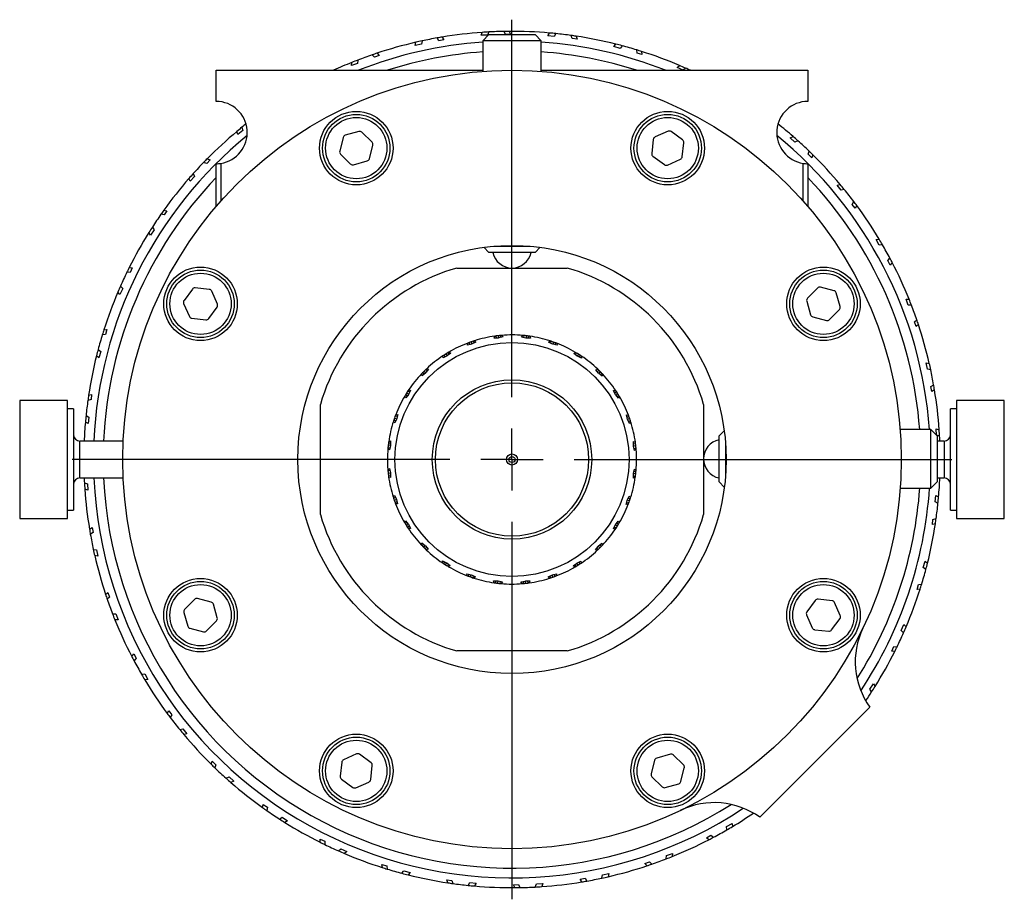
# Model space of a CAD drawing. Header units: inches. Extents: x 0.9 to 19.7, y 1.7 to 15.6.
# Tile 4 of 11: x 9.5 to 12.7, y 1.7 to 4.5. Entities that reach past the tile are written whole.
import ezdxf

# ---------------------------------------------------------------- set-up
doc = ezdxf.new("R2010")
doc.units = ezdxf.units.IN
doc.header["$MEASUREMENT"] = 0
doc.layers.add('SLD-0', color=7, linetype='Continuous')

# ---------------------------------------------------------------- blocks, each defined once
blk = doc.blocks.new('SW_CENTERMARKSYMBOL_3')
at = {"layer": 'SLD-0', "color": 0}
for p, q in [((0, 0.2), (0, 1.4125)), ((0, 0), (0, 0.1)), ((-0.2, 0), (-1.4125, 0)), ((0, 0), (-0.1, 0)), ((0, 0), (0, -0.1)), ((0, 0), (0.1, 0)), ((0.2, 0), (1.4125, 0)), ((0, -0.2), (0, -1.4125))]:
    blk.add_line(p, q, dxfattribs=at)

msp = doc.modelspace()

# ---------------------------------------------------------------- linework, layer by layer
at = {"color": 7, "linetype": 'Continuous', "lineweight": 25}
for p, q in [((10.866, 4.4259), (10.8602, 4.4347)), ((10.882, 4.429), (10.866, 4.4259)), ((10.8764, 4.4374), (10.882, 4.429)), ((11.0016, 4.4431), (11.0051, 4.4525)), ((11.0221, 4.4438), (11.0016, 4.4431)), ((11.0264, 4.4458), (11.0064, 4.4258)), ((11.0258, 4.4538), (11.0221, 4.4438)), ((11.0264, 4.4458), (11.167, 4.4458)), ((11.0793, 4.446), (11.075, 4.4556)), ((11.0956, 4.4466), (11.0793, 4.446)), ((11.0914, 4.4558), (11.0956, 4.4466)), ((11.167, 4.4458), (11.1744, 4.4458)), ((11.1944, 4.4258), (11.1744, 4.4458)), ((11.2159, 4.4418), (11.2208, 4.4505)), ((11.2363, 4.4393), (11.2159, 4.4418)), ((11.2415, 4.4486), (11.2363, 4.4393)), ((11.2931, 4.4325), (11.2903, 4.4426)), ((11.3093, 4.4305), (11.2931, 4.4325)), ((11.3066, 4.4403), (11.3093, 4.4305)), ((10.7897, 4.4108), (10.7917, 4.4207)), ((10.8099, 4.4148), (10.7897, 4.4108)), ((10.8119, 4.4252), (10.8099, 4.4148)), ((11.0064, 4.4258), (11.0064, 4.3273)), ((11.1849, 4.4258), (11.0064, 4.4258)), ((11.1944, 4.4258), (11.1849, 4.4258)), ((11.1944, 4.3273), (11.1944, 4.4258)), ((11.4274, 4.4069), (11.4336, 4.4148)), ((11.4472, 4.4013), (11.4274, 4.4069)), ((11.4537, 4.4096), (11.4472, 4.4013)), ((11.5022, 4.3857), (11.501, 4.3962)), ((10.6052, 4.3635), (10.6048, 4.3529)), ((10.6585, 4.3726), (10.6514, 4.3804)), ((10.6738, 4.3782), (10.6585, 4.3726)), ((10.667, 4.3857), (10.6738, 4.3782)), ((11.5178, 4.3812), (11.5022, 4.3857)), ((11.5167, 4.3913), (11.5178, 4.3812)), ((10.5855, 4.3459), (10.5858, 4.3559)), ((10.6048, 4.3529), (10.5855, 4.3459)), ((11.6308, 4.3394), (11.6382, 4.3463)), ((11.6495, 4.3308), (11.6308, 4.3394)), ((11.6573, 4.338), (11.6495, 4.3308)), ((10.1504, 4.2308), (10.1504, 4.3308)), ((10.1504, 4.3308), (11.0064, 4.3308)), ((11.1944, 4.3308), (12.0504, 4.3308)), ((12.0504, 4.3308), (12.0504, 4.2308)), ((10.233, 4.1477), (10.2359, 4.1375)), ((10.2198, 4.1248), (10.217, 4.1345)), ((10.2359, 4.1375), (10.2198, 4.1248)), ((10.5583, 4.1149), (10.5471, 4.0709)), ((10.6089, 4.1344), (10.5651, 4.122)), ((10.651, 4.1002), (10.6184, 4.1319)), ((11.6013, 4.135), (11.5597, 4.1166)), ((11.6478, 4.1071), (11.6111, 4.134)), ((11.9938, 4.1139), (12.0029, 4.1182)), ((12.0089, 4.1), (11.9938, 4.1139)), ((10.6425, 4.0467), (10.6537, 4.0908)), ((11.5539, 4.1087), (11.549, 4.0635)), ((11.6469, 4.0529), (11.6518, 4.0981)), ((12.0185, 4.1044), (12.0089, 4.1)), ((10.1218, 4.0467), (10.1312, 4.0431)), ((10.5498, 4.0614), (10.5824, 4.0297)), ((11.553, 4.0545), (11.5897, 4.0277)), ((12.0508, 4.061), (12.0545, 4.0709)), ((12.0627, 4.05), (12.0508, 4.061)), ((12.0663, 4.0594), (12.0627, 4.05)), ((10.1202, 4.0312), (10.1103, 4.0349)), ((10.1312, 4.0431), (10.1202, 4.0312)), ((10.1504, 3.8932), (10.1504, 4.0308)), ((10.1654, 4.0319), (10.1654, 3.9104)), ((10.5919, 4.0273), (10.6357, 4.0396)), ((11.5995, 4.0266), (11.6411, 4.045)), ((12.0354, 3.9104), (12.0354, 4.0319)), ((12.0504, 4.0308), (12.0504, 3.8932)), ((10.0673, 3.9742), (10.0631, 3.9833)), ((10.0813, 3.9893), (10.0673, 3.9742)), ((10.0768, 3.9989), (10.0813, 3.9893)), ((12.1444, 3.9615), (12.1541, 3.9642)), ((12.1571, 3.9453), (12.1444, 3.9615)), ((12.1673, 3.9482), (12.1571, 3.9453)), ((12.1925, 3.9003), (12.1977, 3.9095)), ((12.2025, 3.8875), (12.1925, 3.9003)), ((12.2075, 3.8963), (12.2025, 3.8875)), ((9.9836, 3.8662), (9.9732, 3.8683)), ((9.9827, 3.8817), (9.9926, 3.8797)), ((9.9926, 3.8797), (9.9836, 3.8662)), ((9.9458, 3.8275), (9.9517, 3.8187)), ((9.9402, 3.8016), (9.9346, 3.8099)), ((9.9517, 3.8187), (9.9402, 3.8016)), ((11.0099, 3.7623), (11.0264, 3.7458)), ((11.0418, 3.7658), (11.159, 3.7658)), ((11.1744, 3.7458), (11.1909, 3.7623)), ((12.2693, 3.7873), (12.2793, 3.7885)), ((12.2793, 3.7693), (12.2693, 3.7873)), ((12.2899, 3.7706), (12.2793, 3.7693)), ((11.1744, 3.7458), (11.0264, 3.7458)), ((12.3072, 3.7194), (12.3138, 3.7276)), ((12.3151, 3.7052), (12.3072, 3.7194)), ((12.3214, 3.7131), (12.3151, 3.7052)), ((9.8745, 3.6818), (9.8639, 3.6823)), ((9.8712, 3.697), (9.8813, 3.6965)), ((9.8813, 3.6965), (9.8745, 3.6818)), ((10.9233, 3.6958), (11.2775, 3.6958)), ((9.8432, 3.6377), (9.8504, 3.6299)), ((9.8418, 3.6112), (9.8349, 3.6186)), ((9.8504, 3.6299), (9.8418, 3.6112)), ((10.0741, 3.6282), (10.0473, 3.5915)), ((10.1283, 3.6273), (10.0831, 3.6322)), ((10.1546, 3.5799), (10.1362, 3.6215)), ((12.081, 3.6314), (12.0493, 3.5988)), ((12.1345, 3.6229), (12.0905, 3.6341)), ((12.154, 3.5723), (12.1416, 3.6161)), ((10.0462, 3.5817), (10.0646, 3.5401)), ((12.0469, 3.5893), (12.0592, 3.5455)), ((12.3655, 3.5957), (12.3755, 3.5954)), ((12.3725, 3.5764), (12.3655, 3.5957)), ((12.3831, 3.576), (12.3725, 3.5764)), ((10.1267, 3.5334), (10.1536, 3.5701)), ((12.1198, 3.5302), (12.1515, 3.5628)), ((10.0725, 3.5343), (10.1177, 3.5294)), ((12.0663, 3.5387), (12.1104, 3.5275)), ((12.3922, 3.5227), (12.4, 3.5298)), ((12.3978, 3.5075), (12.3922, 3.5227)), ((12.4053, 3.5143), (12.3978, 3.5075)), ((9.7955, 3.4826), (9.7851, 3.4814)), ((9.79, 3.4971), (9.8, 3.4983)), ((9.8, 3.4983), (9.7955, 3.4826)), ((11.0503, 3.4708), (11.0495, 3.4776)), ((11.0566, 3.4784), (11.0575, 3.471)), ((11.065, 3.4728), (11.0643, 3.4792)), ((11.0681, 3.4795), (11.0716, 3.4743)), ((11.131, 3.4739), (11.1347, 3.4793)), ((11.1383, 3.4722), (11.1391, 3.4789)), ((11.1462, 3.4782), (11.1454, 3.4708)), ((10.9575, 3.4482), (10.9584, 3.4548)), ((10.9717, 3.4515), (10.9575, 3.4482)), ((10.9647, 3.4499), (10.9625, 3.4563)), ((10.9692, 3.4587), (10.9717, 3.4517)), ((10.9719, 3.4529), (10.9717, 3.4515)), ((10.9727, 3.4522), (10.9719, 3.4529)), ((10.9848, 3.458), (10.9727, 3.4522)), ((10.9787, 3.4551), (10.9766, 3.4612)), ((10.9802, 3.4623), (10.9848, 3.458)), ((11.0428, 3.4708), (11.0452, 3.477)), ((11.0574, 3.4708), (11.0428, 3.4708)), ((11.0579, 3.4721), (11.0574, 3.4708)), ((11.0585, 3.4713), (11.0579, 3.4721)), ((11.0716, 3.4743), (11.0585, 3.4713)), ((11.1452, 3.4706), (11.131, 3.4739)), ((11.146, 3.4718), (11.1452, 3.4706)), ((11.1464, 3.4708), (11.146, 3.4718)), ((11.1599, 3.4708), (11.1464, 3.4708)), ((11.1531, 3.4708), (11.1539, 3.4772)), ((11.1576, 3.4767), (11.1599, 3.4708)), ((11.2177, 3.4572), (11.2225, 3.4617)), ((11.2309, 3.4509), (11.2177, 3.4572)), ((11.2245, 3.4539), (11.2267, 3.4604)), ((11.2319, 3.4518), (11.2309, 3.4509)), ((11.2335, 3.458), (11.231, 3.451)), ((11.2321, 3.4508), (11.2319, 3.4518)), ((11.2452, 3.4478), (11.2321, 3.4508)), ((11.2386, 3.4493), (11.2407, 3.4554)), ((11.2443, 3.454), (11.2452, 3.4478)), ((9.7716, 3.4341), (9.7799, 3.4276)), ((9.7799, 3.4276), (9.7743, 3.4078)), ((10.886, 3.4104), (10.8824, 3.4162)), ((10.8885, 3.42), (10.8924, 3.4138)), ((10.8923, 3.4149), (10.8924, 3.4135)), ((10.8932, 3.4144), (10.8923, 3.4149)), ((10.9038, 3.4228), (10.8932, 3.4144)), ((10.8985, 3.4186), (10.895, 3.4241)), ((10.8983, 3.426), (10.9038, 3.4228)), ((11.2985, 3.4216), (11.3042, 3.425)), ((11.3099, 3.4126), (11.2985, 3.4216)), ((11.3044, 3.417), (11.308, 3.4227)), ((11.3141, 3.419), (11.3101, 3.4127)), ((11.3171, 3.4093), (11.3206, 3.4148)), ((9.7743, 3.4078), (9.7664, 3.414)), ((10.8793, 3.4072), (10.8788, 3.4138)), ((10.8924, 3.4135), (10.8793, 3.4072)), ((11.3112, 3.4133), (11.3099, 3.4126)), ((11.3111, 3.4122), (11.3112, 3.4133)), ((11.3232, 3.4064), (11.3111, 3.4122)), ((11.3237, 3.4127), (11.3232, 3.4064)), ((12.4304, 3.3915), (12.4403, 3.3896)), ((12.4344, 3.3713), (12.4304, 3.3915)), ((10.8122, 3.3498), (10.8102, 3.3561)), ((10.8236, 3.3589), (10.8122, 3.3498)), ((10.8181, 3.3545), (10.8132, 3.3593)), ((10.8183, 3.3644), (10.8235, 3.3591)), ((10.8232, 3.3603), (10.8236, 3.3589)), ((10.8242, 3.3599), (10.8232, 3.3603)), ((10.8284, 3.3652), (10.8238, 3.3698)), ((10.8326, 3.3705), (10.8242, 3.3599)), ((10.8266, 3.3724), (10.8326, 3.3705)), ((11.3694, 3.369), (11.3757, 3.371)), ((11.3785, 3.3576), (11.3694, 3.369)), ((11.3741, 3.3632), (11.3789, 3.368)), ((11.3799, 3.358), (11.3785, 3.3576)), ((11.384, 3.3629), (11.3787, 3.3577)), ((11.3795, 3.357), (11.3799, 3.358)), ((11.3901, 3.3486), (11.3795, 3.357)), ((11.3848, 3.3529), (11.3894, 3.3574)), ((11.392, 3.3547), (11.3901, 3.3486)), ((12.4448, 3.3693), (12.4344, 3.3713)), ((12.4455, 3.3152), (12.4543, 3.321)), ((9.741, 3.287), (9.7507, 3.2897)), ((9.7507, 3.2897), (9.7488, 3.2735)), ((10.7642, 3.2848), (10.7585, 3.2884)), ((10.7687, 3.2903), (10.7596, 3.2789)), ((10.7623, 3.2945), (10.7685, 3.2905)), ((10.7719, 3.2975), (10.7664, 3.301)), ((10.768, 3.2916), (10.7687, 3.2903)), ((10.769, 3.2915), (10.768, 3.2916)), ((10.7686, 3.3041), (10.7748, 3.3036)), ((10.7748, 3.3036), (10.769, 3.2915)), ((11.4268, 3.3019), (11.4334, 3.3025)), ((11.4331, 3.2888), (11.4268, 3.3019)), ((11.43, 3.2952), (11.4358, 3.2988)), ((11.4345, 3.2889), (11.4331, 3.2888)), ((11.4396, 3.2928), (11.4334, 3.2888)), ((11.434, 3.288), (11.4345, 3.2889)), ((11.4424, 3.2775), (11.434, 3.288)), ((12.4486, 3.2993), (12.4455, 3.3152)), ((12.457, 3.3048), (12.4486, 3.2993)), ((9.6733, 3.2698), (9.5197, 3.2698)), ((9.5197, 3.2698), (9.5197, 2.8918)), ((9.6733, 2.8918), (9.6733, 3.2698)), ((9.7488, 3.2735), (9.7386, 3.2707)), ((10.4854, 2.9037), (10.4854, 3.2579)), ((10.7596, 3.2789), (10.7562, 3.2846)), ((11.4382, 3.2827), (11.4437, 3.2862)), ((11.4456, 3.2829), (11.4424, 3.2775)), ((11.7154, 3.2579), (11.7154, 2.9037)), ((12.6811, 3.2698), (12.5275, 3.2698)), ((12.5275, 3.2698), (12.5275, 2.8918)), ((12.6811, 2.8918), (12.6811, 3.2698)), ((9.693, 3.2436), (9.6733, 3.2436)), ((9.693, 3.2436), (9.693, 2.918)), ((10.7272, 3.2247), (10.7334, 3.2256)), ((10.7334, 3.2256), (10.7304, 3.2125)), ((12.5275, 3.2436), (12.5079, 3.2436)), ((12.5079, 2.918), (12.5079, 3.2436)), ((9.7395, 3.1963), (9.7307, 3.2012)), ((9.7327, 3.2219), (9.7419, 3.2167)), ((9.7419, 3.2167), (9.7395, 3.1963)), ((10.724, 3.1981), (10.7195, 3.2029)), ((10.7273, 3.2049), (10.7209, 3.2071)), ((10.7232, 3.2139), (10.7302, 3.2114)), ((10.7304, 3.2113), (10.724, 3.1981)), ((10.7319, 3.219), (10.7258, 3.2211)), ((10.7304, 3.2125), (10.7294, 3.2123)), ((10.7294, 3.2123), (10.7304, 3.2113)), ((11.4678, 3.2238), (11.4744, 3.2228)), ((11.4711, 3.2096), (11.4678, 3.2238)), ((11.4695, 3.2165), (11.4759, 3.2187)), ((11.4725, 3.2093), (11.4711, 3.2096)), ((11.4783, 3.212), (11.4713, 3.2095)), ((11.4718, 3.2086), (11.4725, 3.2093)), ((11.4776, 3.1964), (11.4718, 3.2086)), ((11.4747, 3.2025), (11.4808, 3.2047)), ((11.4819, 3.201), (11.4776, 3.1964)), ((11.7817, 3.173), (11.7654, 3.1567)), ((12.4454, 3.1767), (12.3467, 3.1767)), ((12.4654, 3.1567), (12.4454, 3.1767)), ((12.4454, 3.0285), (12.4454, 3.1767)), ((12.4627, 3.1796), (12.4721, 3.1762)), ((12.4634, 3.1591), (12.4627, 3.1796)), ((9.8518, 3.1399), (9.7127, 3.1399)), ((9.7127, 3.135), (9.7127, 3.1399)), ((9.7127, 3.0218), (9.7127, 3.135)), ((10.704, 3.1343), (10.7104, 3.1335)), ((10.7045, 3.138), (10.7104, 3.1403)), ((11.4904, 3.1384), (11.4966, 3.136)), ((11.4904, 3.1238), (11.4904, 3.1384)), ((11.4904, 3.1309), (11.4972, 3.1317)), ((11.7654, 3.0087), (11.7654, 3.1567)), ((11.7854, 3.1394), (11.7854, 3.0222)), ((12.4734, 3.1554), (12.4634, 3.1591)), ((12.4654, 3.1567), (12.4654, 3.04)), ((12.4882, 3.1399), (12.4654, 3.1399)), ((12.4882, 3.1399), (12.4882, 3.0246)), ((10.7074, 3.1114), (10.7019, 3.1151)), ((10.7023, 3.1195), (10.709, 3.1187)), ((10.7104, 3.1258), (10.703, 3.1266)), ((10.7106, 3.1256), (10.7074, 3.1114)), ((10.7104, 3.1268), (10.7094, 3.1264)), ((10.7094, 3.1264), (10.7106, 3.1256)), ((11.4917, 3.1233), (11.4904, 3.1238)), ((11.498, 3.1246), (11.4906, 3.1238)), ((11.4909, 3.1227), (11.4917, 3.1233)), ((11.4939, 3.1096), (11.4909, 3.1227)), ((11.4924, 3.1162), (11.4988, 3.1169)), ((11.4991, 3.1131), (11.4939, 3.1096)), ((10.7017, 3.0485), (10.7069, 3.052)), ((10.7085, 3.0454), (10.702, 3.0447)), ((10.7028, 3.037), (10.7102, 3.0379)), ((10.7069, 3.052), (10.71, 3.0389)), ((10.71, 3.0389), (10.7091, 3.0383)), ((10.7091, 3.0383), (10.7104, 3.0378)), ((10.7104, 3.0378), (10.7104, 3.0232)), ((11.4902, 3.036), (11.4935, 3.0502)), ((11.4914, 3.0352), (11.4902, 3.036)), ((11.4978, 3.035), (11.4904, 3.0359)), ((11.4904, 3.0348), (11.4914, 3.0352)), ((11.4918, 3.0429), (11.4985, 3.0421)), ((11.4935, 3.0502), (11.4989, 3.0465)), ((12.4654, 3.04), (12.4654, 3.0087)), ((9.7127, 3.0218), (9.8518, 3.0218)), ((9.7274, 3.0062), (9.7374, 3.0025)), ((10.7104, 3.0307), (10.7037, 3.0299)), ((10.7104, 3.0232), (10.7042, 3.0256)), ((11.4904, 3.0213), (11.4904, 3.0348)), ((11.4904, 3.0281), (11.4968, 3.0274)), ((11.4963, 3.0236), (11.4904, 3.0213)), ((11.7654, 3.0087), (11.7821, 2.992)), ((12.4454, 2.9887), (12.4454, 3.0285)), ((12.4454, 2.9887), (12.4654, 3.0087)), ((12.4654, 3.0218), (12.4882, 3.0218)), ((12.4882, 3.0246), (12.4882, 3.0218)), ((9.7382, 2.982), (9.7287, 2.9855)), ((9.7374, 3.0025), (9.7382, 2.982)), ((12.347, 2.9887), (12.4454, 2.9887)), ((10.7189, 2.9606), (10.7232, 2.9652)), ((10.7262, 2.9591), (10.7201, 2.957)), ((10.7225, 2.9497), (10.7295, 2.9521)), ((10.7232, 2.9652), (10.7291, 2.9531)), ((10.7313, 2.9452), (10.7249, 2.9429)), ((10.7291, 2.9531), (10.7284, 2.9523)), ((10.7284, 2.9523), (10.7298, 2.9521)), ((10.7298, 2.9521), (10.733, 2.9379)), ((11.4674, 2.936), (11.4704, 2.9492)), ((11.4689, 2.9426), (11.475, 2.9405)), ((11.4704, 2.9492), (11.4714, 2.9493)), ((11.4705, 2.9504), (11.4768, 2.9635)), ((11.4714, 2.9493), (11.4705, 2.9504)), ((11.4776, 2.9478), (11.4706, 2.9502)), ((11.4735, 2.9568), (11.48, 2.9545)), ((11.4768, 2.9635), (11.4813, 2.9587)), ((12.4589, 2.9449), (12.4614, 2.9653)), ((12.4682, 2.9397), (12.4589, 2.9449)), ((12.4614, 2.9653), (12.4701, 2.9604)), ((9.6733, 2.918), (9.693, 2.918)), ((10.733, 2.9379), (10.7265, 2.9388)), ((11.4736, 2.9369), (11.4674, 2.936)), ((12.5079, 2.918), (12.5275, 2.918)), ((9.5197, 2.8918), (9.6733, 2.8918)), ((10.7552, 2.8787), (10.7584, 2.8842)), ((10.7626, 2.8789), (10.7572, 2.8754)), ((10.7584, 2.8842), (10.7668, 2.8736)), ((11.4322, 2.8713), (11.4412, 2.8827)), ((11.4366, 2.8769), (11.4423, 2.8732)), ((11.4412, 2.8827), (11.4446, 2.877)), ((12.4501, 2.8719), (12.4521, 2.8881)), ((12.4521, 2.8881), (12.4622, 2.8909)), ((12.5275, 2.8918), (12.6811, 2.8918)), ((9.7438, 2.8568), (9.7522, 2.8624)), ((9.7554, 2.8464), (9.7466, 2.8406)), ((9.7522, 2.8624), (9.7554, 2.8464)), ((10.7612, 2.8689), (10.7675, 2.8728)), ((10.7708, 2.8664), (10.765, 2.8628)), ((10.7668, 2.8736), (10.7663, 2.8727)), ((10.7663, 2.8727), (10.7677, 2.8728)), ((10.774, 2.8597), (10.7674, 2.8592)), ((10.7677, 2.8728), (10.774, 2.8597)), ((11.426, 2.858), (11.4318, 2.8701)), ((11.4323, 2.8575), (11.426, 2.858)), ((11.4289, 2.8641), (11.4344, 2.8607)), ((11.4318, 2.8701), (11.4329, 2.8701)), ((11.4329, 2.8701), (11.4322, 2.8713)), ((11.4386, 2.8671), (11.4323, 2.8711)), ((12.4599, 2.8746), (12.4501, 2.8719)), ((9.756, 2.7923), (9.7664, 2.7903)), ((9.7664, 2.7903), (9.7704, 2.7701)), ((10.8088, 2.807), (10.8107, 2.813)), ((10.8107, 2.813), (10.8213, 2.8046)), ((10.816, 2.8088), (10.8115, 2.8042)), ((10.8169, 2.7987), (10.8221, 2.8039)), ((10.8213, 2.8046), (10.821, 2.8036)), ((10.821, 2.8036), (10.8223, 2.804)), ((10.8268, 2.7985), (10.822, 2.7937)), ((10.8223, 2.804), (10.8314, 2.7926)), ((10.8314, 2.7926), (10.8251, 2.7906)), ((11.3682, 2.7911), (11.3766, 2.8017)), ((11.3742, 2.7892), (11.3682, 2.7911)), ((11.3724, 2.7964), (11.377, 2.7919)), ((11.3766, 2.8017), (11.3776, 2.8014)), ((11.3772, 2.8027), (11.3886, 2.8118)), ((11.3776, 2.8014), (11.3772, 2.8027)), ((11.3825, 2.7973), (11.3773, 2.8025)), ((11.3828, 2.8072), (11.3876, 2.8024)), ((11.3886, 2.8118), (11.3906, 2.8055)), ((9.7704, 2.7701), (9.7605, 2.7721)), ((10.8771, 2.749), (10.8776, 2.7552)), ((10.8776, 2.7552), (10.8897, 2.7494)), ((10.8837, 2.7523), (10.8803, 2.7468)), ((11.3084, 2.7481), (11.3215, 2.7544)), ((11.3148, 2.7512), (11.3184, 2.7454)), ((11.3215, 2.7544), (11.3221, 2.7478)), ((12.4209, 2.734), (12.4265, 2.7538)), ((12.4265, 2.7538), (12.4344, 2.7476)), ((10.8867, 2.7427), (10.8907, 2.7489)), ((10.8897, 2.7494), (10.8897, 2.7484)), ((10.8897, 2.7484), (10.8909, 2.7491)), ((10.8909, 2.7491), (10.9023, 2.74)), ((10.8964, 2.7446), (10.8928, 2.7389)), ((10.9023, 2.74), (10.8966, 2.7366)), ((11.2971, 2.7388), (11.3076, 2.7472)), ((11.3025, 2.7356), (11.2971, 2.7388)), ((11.3023, 2.743), (11.3058, 2.7376)), ((11.3076, 2.7472), (11.3085, 2.7467)), ((11.3085, 2.7467), (11.3084, 2.7481)), ((11.3124, 2.7416), (11.3084, 2.7479)), ((12.4292, 2.7275), (12.4209, 2.734)), ((10.9556, 2.7138), (10.9688, 2.7108)), ((10.9565, 2.7076), (10.9556, 2.7138)), ((10.9622, 2.7123), (10.9601, 2.7062)), ((10.9673, 2.7036), (10.9698, 2.7106)), ((10.9688, 2.7108), (10.9689, 2.7098)), ((10.9689, 2.7098), (10.97, 2.7108)), ((10.97, 2.7108), (10.9831, 2.7044)), ((10.9764, 2.7077), (10.9741, 2.7013)), ((10.9831, 2.7044), (10.9783, 2.6999)), ((11.0432, 2.6849), (11.0409, 2.6908)), ((11.0477, 2.6908), (11.047, 2.6844)), ((11.0544, 2.6908), (11.0548, 2.6898)), ((11.0546, 2.6834), (11.0555, 2.6908)), ((11.0548, 2.6898), (11.0556, 2.691)), ((11.0556, 2.691), (11.0698, 2.6878)), ((11.0625, 2.6894), (11.0617, 2.6827)), ((11.0698, 2.6878), (11.0661, 2.6823)), ((11.1292, 2.6874), (11.1423, 2.6904)), ((11.1327, 2.6821), (11.1292, 2.6874)), ((11.1358, 2.6889), (11.1365, 2.6824)), ((11.1423, 2.6904), (11.1429, 2.6895)), ((11.1429, 2.6895), (11.1434, 2.6908)), ((11.1434, 2.6908), (11.158, 2.6908)), ((11.1442, 2.6832), (11.1434, 2.6906)), ((11.1505, 2.6908), (11.1513, 2.6841)), ((11.158, 2.6908), (11.1556, 2.6846)), ((11.216, 2.7036), (11.2282, 2.7095)), ((11.2206, 2.6993), (11.216, 2.7036)), ((11.2221, 2.7066), (11.2243, 2.7005)), ((11.2282, 2.7095), (11.2289, 2.7088)), ((11.2289, 2.7088), (11.2291, 2.7102)), ((11.2291, 2.7102), (11.2434, 2.7134)), ((11.2316, 2.7029), (11.2291, 2.7099)), ((11.2361, 2.7117), (11.2383, 2.7053)), ((11.2434, 2.7134), (11.2424, 2.7069)), ((12.4008, 2.6634), (12.4053, 2.679)), ((12.4109, 2.6645), (12.4008, 2.6634)), ((12.4053, 2.679), (12.4158, 2.6802)), ((9.7955, 2.6474), (9.803, 2.6542)), ((9.8086, 2.6389), (9.8008, 2.6318)), ((9.803, 2.6542), (9.8086, 2.6389)), ((10.081, 2.6314), (10.0493, 2.5988)), ((10.1345, 2.6229), (10.0905, 2.6341)), ((12.0741, 2.6282), (12.0473, 2.5915)), ((12.1283, 2.6273), (12.0831, 2.6322)), ((10.154, 2.5723), (10.1416, 2.6161)), ((12.1546, 2.5799), (12.1362, 2.6215)), ((9.8177, 2.5856), (9.8283, 2.5852)), ((9.8354, 2.5659), (9.8253, 2.5663)), ((9.8283, 2.5852), (9.8354, 2.5659)), ((10.0469, 2.5893), (10.0592, 2.5455)), ((10.1198, 2.5302), (10.1515, 2.5628)), ((12.0462, 2.5817), (12.0646, 2.5401)), ((12.1267, 2.5334), (12.1536, 2.5701)), ((10.0663, 2.5387), (10.1104, 2.5275)), ((12.0725, 2.5343), (12.1177, 2.5294)), ((12.3504, 2.5317), (12.359, 2.5504)), ((12.3576, 2.524), (12.3504, 2.5317)), ((12.359, 2.5504), (12.3659, 2.543)), ((12.3195, 2.4651), (12.3264, 2.4798)), ((12.3264, 2.4798), (12.3369, 2.4794)), ((9.8794, 2.4486), (9.8857, 2.4564)), ((9.8857, 2.4564), (9.8936, 2.4423)), ((9.8936, 2.4423), (9.887, 2.434)), ((11.2775, 2.4658), (10.9233, 2.4658)), ((12.3296, 2.4646), (12.3195, 2.4651)), ((9.911, 2.391), (9.9215, 2.3923)), ((9.9215, 2.3923), (9.9315, 2.3743)), ((9.9315, 2.3743), (9.9215, 2.3731)), ((12.2491, 2.343), (12.2606, 2.36)), ((12.255, 2.3342), (12.2491, 2.343)), ((12.2606, 2.36), (12.2662, 2.3517)), ((12.2495, 2.2853), (11.8959, 1.9318)), ((9.9933, 2.2653), (9.9983, 2.2741)), ((9.9983, 2.2741), (10.0084, 2.2613)), ((10.0084, 2.2613), (10.0032, 2.2522)), ((10.0335, 2.2134), (10.0437, 2.2163)), ((10.0437, 2.2163), (10.0564, 2.2002)), ((10.0564, 2.2002), (10.0467, 2.1974)), ((10.6013, 2.135), (10.5597, 2.1166)), ((10.6478, 2.1071), (10.6111, 2.134)), ((11.6089, 2.1344), (11.5651, 2.122)), ((11.651, 2.1002), (11.6184, 2.1319)), ((10.1345, 2.1022), (10.1381, 2.1116)), ((10.1381, 2.1116), (10.15, 2.1006)), ((10.15, 2.1006), (10.1463, 2.0907)), ((10.5539, 2.1087), (10.549, 2.0635)), ((10.6469, 2.0529), (10.6518, 2.0981)), ((11.5583, 2.1149), (11.5471, 2.0709)), ((11.6425, 2.0467), (11.6537, 2.0908)), ((10.1823, 2.0572), (10.1919, 2.0617)), ((10.1919, 2.0617), (10.207, 2.0477)), ((11.5498, 2.0614), (11.5824, 2.0297)), ((10.207, 2.0477), (10.1979, 2.0435)), ((10.553, 2.0545), (10.5897, 2.0277)), ((10.5995, 2.0266), (10.6411, 2.045)), ((11.5919, 2.0273), (11.6357, 2.0396)), ((10.2995, 1.9631), (10.3016, 1.973)), ((10.3016, 1.973), (10.315, 1.964)), ((10.315, 1.964), (10.3129, 1.9536)), ((10.3538, 1.9262), (10.3626, 1.9321)), ((10.3626, 1.9321), (10.3796, 1.9206)), ((10.3796, 1.9206), (10.3713, 1.915)), ((11.7889, 1.9019), (11.8069, 1.9119)), ((11.7902, 1.8914), (11.7889, 1.9019)), ((11.8069, 1.9119), (11.8081, 1.9019)), ((11.7248, 1.8661), (11.739, 1.874)), ((11.7327, 1.8598), (11.7248, 1.8661)), ((11.739, 1.874), (11.7472, 1.8674)), ((10.4842, 1.8516), (10.4847, 1.8617)), ((10.4847, 1.8617), (10.4994, 1.8549)), ((10.4994, 1.8549), (10.499, 1.8443)), ((10.5436, 1.8236), (10.5513, 1.8308)), ((10.5513, 1.8308), (10.57, 1.8222)), ((10.57, 1.8222), (10.5626, 1.8153)), ((11.5956, 1.7981), (11.596, 1.8087)), ((11.596, 1.8087), (11.6153, 1.8158)), ((11.6153, 1.8158), (11.615, 1.8057)), ((10.683, 1.7804), (10.6986, 1.7759)), ((10.6841, 1.7704), (10.683, 1.7804)), ((10.6986, 1.7759), (10.6998, 1.7655)), ((11.5271, 1.7834), (11.5423, 1.789)), ((11.5339, 1.7759), (11.5271, 1.7834)), ((11.5423, 1.789), (11.5494, 1.7812)), ((10.7471, 1.752), (10.7536, 1.7603)), ((10.7536, 1.7603), (10.7734, 1.7547)), ((10.7734, 1.7547), (10.7672, 1.7468)), ((11.3889, 1.7364), (11.3909, 1.7468)), ((11.3909, 1.7468), (11.4111, 1.7508)), ((11.4111, 1.7508), (11.4092, 1.7409)), ((10.8915, 1.7311), (10.9077, 1.7292)), ((10.8942, 1.7214), (10.8915, 1.7311)), ((10.9077, 1.7292), (10.9105, 1.719)), ((10.9593, 1.7131), (10.9645, 1.7223)), ((10.9645, 1.7223), (10.9849, 1.7199)), ((10.9849, 1.7199), (10.98, 1.7111)), ((11.1053, 1.715), (11.1215, 1.7156)), ((11.1094, 1.7058), (11.1053, 1.715)), ((11.1215, 1.7156), (11.1259, 1.706)), ((11.175, 1.7078), (11.1787, 1.7178)), ((11.1787, 1.7178), (11.1992, 1.7186)), ((11.1992, 1.7186), (11.1958, 1.7091)), ((11.3189, 1.7326), (11.3348, 1.7358)), ((11.3244, 1.7242), (11.3189, 1.7326)), ((11.3348, 1.7358), (11.3406, 1.727))]:
    msp.add_line(p, q, dxfattribs=at)
for centre, radius in [((11.1004, 3.0808), 1.25), ((10.6004, 4.0808), 0.118), ((10.6004, 4.0808), 0.1083), ((10.6004, 4.0808), 0.0984), ((11.6004, 4.0808), 0.118), ((11.6004, 4.0808), 0.1083), ((11.6004, 4.0808), 0.0984), ((11.1004, 3.0808), 0.6875), ((10.1004, 3.5808), 0.118), ((12.1004, 3.5808), 0.118), ((10.1004, 3.5808), 0.1083), ((10.1004, 3.5808), 0.0984), ((12.1004, 3.5808), 0.1083), ((12.1004, 3.5808), 0.0984), ((11.1004, 3.0808), 0.3757), ((11.1004, 3.0808), 0.256), ((11.1004, 3.0808), 0.2461), ((11.1004, 3.0808), 0.0177), ((11.1004, 3.0808), 0.00984), ((10.1004, 2.5808), 0.118), ((10.1004, 2.5808), 0.1083), ((12.1004, 2.5808), 0.118), ((12.1004, 2.5808), 0.1083), ((10.1004, 2.5808), 0.0984), ((12.1004, 2.5808), 0.0984), ((10.6004, 2.0808), 0.118), ((10.6004, 2.0808), 0.1083), ((11.6004, 2.0808), 0.118), ((11.6004, 2.0808), 0.1083), ((10.6004, 2.0808), 0.0984), ((11.6004, 2.0808), 0.0984)]:
    msp.add_circle(centre, radius, dxfattribs=at)
for centre, radius, start, end in [((11.1004, 3.0808), 1.375, 100.0605, 102.1102), ((11.1004, 3.0808), 1.375, 99.3755, 100.0588), ((11.1004, 3.0808), 1.375, 93.9765, 99.3755), ((11.1004, 3.0808), 1.375, 93.1102, 93.9765), ((11.1004, 3.0808), 1.375, 91.0605, 93.1102), ((11.1004, 3.0808), 1.375, 90.3755, 91.0605), ((11.1004, 3.0808), 1.375, 84.9765, 90.3755), ((11.1004, 3.0808), 1.375, 84.1102, 84.9765), ((11.1004, 3.0808), 1.375, 82.0605, 84.1102), ((11.1004, 3.0808), 1.375, 81.3755, 82.0605), ((11.1004, 3.0808), 1.375, 75.9765, 81.3755), ((11.1004, 3.0808), 1.3438, 94.0113, 111.5289), ((11.1004, 3.0808), 1.375, 102.9765, 108.3755), ((11.1004, 3.0808), 1.375, 102.1102, 102.9765), ((11.1004, 3.0808), 1.3438, 68.4711, 85.9887), ((11.1004, 3.0808), 1.375, 75.1102, 75.9765), ((11.1004, 3.0808), 1.375, 73.0605, 75.1102), ((11.1004, 3.0808), 1.375, 72.3755, 73.0605), ((11.1004, 3.0808), 1.375, 111.1102, 111.9765), ((11.1004, 3.0808), 1.375, 109.0605, 111.1102), ((11.1004, 3.0808), 1.375, 108.3755, 109.0605), ((11.1004, 3.0808), 1.3125, 94.107, 107.7528), ((11.1004, 3.0808), 1.3125, 72.2472, 85.893), ((11.1004, 3.0808), 1.375, 66.9765, 72.3755), ((11.1004, 3.0808), 1.375, 111.9765, 114.62), ((11.1004, 3.0808), 1.375, 66.1122, 66.9765), ((11.1004, 3.0808), 1.375, 65.38, 66.1102), ((10.1504, 4.1308), 0.1, 278.6269, 90), ((12.0504, 4.1308), 0.1, 90, 261.3731), ((11.1004, 3.0808), 1.375, 129.1102, 129.9765), ((11.1004, 3.0808), 1.375, 128.3913, 129.1102), ((11.1004, 3.0808), 1.375, 48.9765, 51.6087), ((11.1004, 3.0808), 1.3438, 129.2647, 177.4812), ((11.1004, 3.0808), 1.375, 129.9765, 135.3755), ((10.5678, 4.1125), 0.00984, 105.7954, 165.7954), ((10.6116, 4.1249), 0.00984, 45.7954, 105.7954), ((11.5637, 4.1076), 0.00984, 113.8489, 173.8489), ((11.6053, 4.126), 0.00984, 53.8489, 113.8489), ((11.1004, 3.0808), 1.3438, 4.0912, 50.7353), ((11.1004, 3.0808), 1.375, 48.1122, 48.9765), ((10.6442, 4.0932), 0.00984, 345.7954, 45.7954), ((11.642, 4.0992), 0.00984, 353.8489, 53.8489), ((11.1004, 3.0808), 1.375, 46.0605, 48.1102), ((11.1004, 3.0808), 1.375, 135.3755, 136.0588), ((10.5567, 4.0684), 0.00984, 165.7954, 225.7954), ((10.633, 4.0491), 0.00984, 285.7954, 345.7954), ((11.5588, 4.0624), 0.00984, 173.8489, 233.8489), ((11.6371, 4.054), 0.00984, 293.8489, 353.8489), ((11.1004, 3.0808), 1.375, 45.3755, 46.0605), ((11.1004, 3.0808), 1.375, 39.9765, 45.3755), ((11.1004, 3.0808), 1.375, 136.0605, 138.1102), ((10.1504, 4.1308), 0.1, 270, 278.6269), ((10.5893, 4.0367), 0.00984, 225.7954, 285.7954), ((11.5955, 4.0356), 0.00984, 233.8489, 293.8489), ((12.0504, 4.1308), 0.1, 261.3731, 270), ((11.1004, 3.0808), 1.3125, 136.3699, 177.4211), ((11.1004, 3.0808), 1.375, 138.9765, 144.3755), ((11.1004, 3.0808), 1.375, 138.1102, 138.9765), ((11.1004, 3.0808), 1.3125, 4.1888, 43.6301), ((11.1004, 3.0808), 1.375, 39.1122, 39.9765), ((11.1004, 3.0808), 1.375, 37.0605, 39.1102), ((11.1004, 3.0808), 1.375, 36.3755, 37.0605), ((11.1004, 3.0808), 1.375, 30.9765, 36.3755), ((11.1004, 3.0808), 1.375, 145.0605, 147.1102), ((11.1004, 3.0808), 1.375, 144.3755, 145.0605), ((11.1004, 3.0808), 1.375, 147.1122, 147.9765), ((11.1004, 3.0808), 1.375, 147.9765, 153.3755), ((11.1004, 3.0808), 1.375, 30.1122, 30.9765), ((11.1004, 3.0808), 1.375, 28.0605, 30.1102), ((11.1004, 3.7583), 0.0625, 191.537, 348.463), ((11.1004, 3.0808), 1.375, 27.3755, 28.0605), ((11.1004, 3.0808), 1.375, 21.9765, 27.3755), ((11.1004, 3.0808), 1.375, 154.0605, 156.1102), ((11.1004, 3.0808), 1.375, 153.3755, 154.0588), ((11.1004, 3.0808), 0.64, 106.0673, 163.9327), ((11.1004, 3.0808), 0.64, 16.0673, 73.9327), ((11.1004, 3.0808), 1.375, 156.1102, 156.9765), ((11.1004, 3.0808), 1.375, 156.9765, 162.3755), ((10.082, 3.6224), 0.00984, 83.8489, 143.8489), ((10.1272, 3.6175), 0.00984, 23.8489, 83.8489), ((12.088, 3.6246), 0.00984, 75.7954, 135.7954), ((12.1321, 3.6134), 0.00984, 15.7954, 75.7954), ((10.0552, 3.5857), 0.00984, 143.8489, 203.8489), ((10.1456, 3.5759), 0.00984, 323.8489, 23.8489), ((12.0563, 3.592), 0.00984, 135.7954, 195.7954), ((12.1445, 3.5697), 0.00984, 315.7954, 15.7954), ((11.1004, 3.0808), 1.375, 21.1102, 21.9765), ((11.1004, 3.0808), 1.375, 19.0605, 21.1102), ((12.0687, 3.5482), 0.00984, 195.7954, 255.7954), ((10.0736, 3.5441), 0.00984, 203.8489, 263.8489), ((10.1188, 3.5392), 0.00984, 263.8489, 323.8489), ((12.1128, 3.5371), 0.00984, 255.7954, 315.7954), ((11.1004, 3.0808), 1.375, 18.3755, 19.0605), ((11.1004, 3.0808), 1.375, 12.9765, 18.3755), ((11.1004, 3.0808), 1.375, 163.0605, 165.1102), ((11.1004, 3.0808), 1.375, 162.3755, 163.0605), ((11.1004, 3.0808), 0.4, 97.3102, 97.9356), ((11.1004, 3.0808), 0.4, 96.2844, 97.3102), ((11.1004, 3.0808), 0.4, 95.1779, 96.2844), ((11.1004, 3.0808), 0.4, 94.6322, 95.1779), ((11.1004, 3.0808), 0.4, 85.0784, 94.6322), ((11.1004, 3.0808), 0.4, 84.4531, 85.0784), ((11.1004, 3.0808), 0.4, 83.4273, 84.4531), ((11.1004, 3.0808), 0.4, 82.3208, 83.4273), ((11.1004, 3.0808), 0.4, 110.7927, 120.3465), ((11.1004, 3.0808), 0.4, 110.1674, 110.7927), ((11.1004, 3.0808), 0.4, 109.1416, 110.1674), ((11.1004, 3.0808), 0.4, 108.0351, 109.1416), ((11.1004, 3.0808), 0.4, 107.4894, 108.0351), ((11.1004, 3.0808), 0.4, 97.9356, 107.4894), ((11.1004, 3.0808), 0.4, 81.7751, 82.3208), ((11.1004, 3.0808), 0.4, 72.2213, 81.7751), ((11.1004, 3.0808), 0.4, 71.5959, 72.2213), ((11.1004, 3.0808), 0.4, 70.5701, 71.5959), ((11.1004, 3.0808), 0.4, 69.4637, 70.5701), ((11.1004, 3.0808), 0.4, 68.9179, 69.4637), ((11.1004, 3.0808), 0.4, 59.3641, 68.9179), ((11.1004, 3.0808), 1.375, 165.1102, 165.9765), ((11.1004, 3.0808), 0.4, 123.0245, 123.6499), ((11.1004, 3.0808), 0.4, 121.9987, 123.0245), ((11.1004, 3.0808), 0.4, 120.8922, 121.9987), ((11.1004, 3.0808), 0.4, 120.3465, 120.8922), ((11.1004, 3.0808), 0.4, 58.7388, 59.3641), ((11.1004, 3.0808), 0.4, 57.713, 58.7388), ((11.1004, 3.0808), 0.4, 56.6065, 57.713), ((11.1004, 3.0808), 0.4, 56.0608, 56.6065), ((11.1004, 3.0808), 1.375, 165.9765, 171.3755), ((11.1004, 3.0808), 0.4, 123.6499, 133.2037), ((11.1004, 3.0808), 0.4, 46.507, 56.0608), ((11.1004, 3.0808), 1.375, 12.1122, 12.9765), ((11.1004, 3.0808), 0.4, 136.507, 146.0608), ((11.1004, 3.0808), 0.4, 135.8817, 136.507), ((11.1004, 3.0808), 0.4, 134.8559, 135.8817), ((11.1004, 3.0808), 0.4, 133.7494, 134.8559), ((11.1004, 3.0808), 0.4, 133.2037, 133.7494), ((11.1004, 3.0808), 0.4, 45.8817, 46.507), ((11.1004, 3.0808), 0.4, 44.8559, 45.8817), ((11.1004, 3.0808), 0.4, 43.7494, 44.8559), ((11.1004, 3.0808), 0.4, 43.2037, 43.7494), ((11.1004, 3.0808), 0.4, 33.6499, 43.2037), ((11.1004, 3.0808), 1.375, 10.0605, 12.1102), ((11.1004, 3.0808), 1.375, 9.3755, 10.0605), ((11.1004, 3.0808), 0.4, 148.7388, 149.3641), ((11.1004, 3.0808), 0.4, 147.713, 148.7388), ((11.1004, 3.0808), 0.4, 146.6065, 147.713), ((11.1004, 3.0808), 0.4, 146.0608, 146.6065), ((11.1004, 3.0808), 0.4, 33.0245, 33.6499), ((11.1004, 3.0808), 0.4, 31.9987, 33.0245), ((11.1004, 3.0808), 0.4, 30.8922, 31.9987), ((11.1004, 3.0808), 1.375, 3.9765, 9.3755), ((11.1004, 3.0808), 1.375, 172.0605, 174.1102), ((11.1004, 3.0808), 1.375, 171.3755, 172.0605), ((11.1004, 3.0808), 0.4, 149.3641, 158.9179), ((11.1004, 3.0808), 0.4, 30.3465, 30.8922), ((11.1004, 3.0808), 0.4, 20.7927, 30.3465), ((11.1004, 3.0808), 0.4, 158.9179, 159.4637), ((11.1004, 3.0808), 1.375, 174.9765, 177.5384), ((11.1004, 3.0808), 1.375, 174.1102, 174.9765), ((11.1004, 3.0808), 0.4, 162.2213, 171.7751), ((11.1004, 3.0808), 0.4, 161.5959, 162.2213), ((11.1004, 3.0808), 0.4, 160.5701, 161.5959), ((11.1004, 3.0808), 0.4, 159.4637, 160.5701), ((11.1004, 3.0808), 0.4, 20.1674, 20.7927), ((11.1004, 3.0808), 0.4, 19.1416, 20.1674), ((11.1004, 3.0808), 0.4, 18.0351, 19.1416), ((11.1004, 3.0808), 0.4, 17.4894, 18.0351), ((11.1004, 3.0808), 0.4, 7.9356, 17.4894), ((11.1004, 3.0808), 1.375, 3.1102, 3.9765), ((9.7127, 3.1596), 0.0197, 180, 270), ((11.1004, 3.0808), 0.4, 172.3208, 173.4273), ((11.1004, 3.0808), 0.4, 171.7751, 172.3208), ((11.1004, 3.0808), 0.4, 7.3102, 7.9356), ((11.1004, 3.0808), 0.4, 6.2844, 7.3102), ((11.7779, 3.0827), 0.0625, 101.537, 258.463), ((11.1004, 3.0808), 1.375, 2.5184, 3.1102), ((12.4882, 3.1596), 0.0197, 270, 0), ((11.1004, 3.0808), 0.4, 175.0784, 184.6322), ((11.1004, 3.0808), 0.4, 174.4531, 175.0784), ((11.1004, 3.0808), 0.4, 173.4273, 174.4531), ((11.1004, 3.0808), 0.4, 5.1779, 6.2844), ((11.1004, 3.0808), 0.4, 4.6322, 5.1779), ((11.1004, 3.0808), 0.4, 355.0784, 4.6322), ((11.1004, 3.0808), 0.4, 184.6322, 185.1779), ((11.1004, 3.0808), 0.4, 185.1779, 186.2844), ((11.1004, 3.0808), 0.4, 186.2844, 187.3102), ((11.1004, 3.0808), 0.4, 352.3208, 353.4273), ((11.1004, 3.0808), 0.4, 353.4273, 354.4531), ((11.1004, 3.0808), 0.4, 354.4531, 355.0784), ((9.7127, 3.0021), 0.0197, 90, 180), ((11.1004, 3.0808), 1.375, 182.5184, 183.1102), ((11.1004, 3.0808), 1.375, 183.1102, 183.9765), ((11.1004, 3.0808), 1.3438, 182.5188, 303.5438), ((11.1004, 3.0808), 1.3125, 182.5789, 302.4179), ((11.1004, 3.0808), 0.4, 187.3102, 187.9356), ((11.1004, 3.0808), 0.4, 187.9356, 197.4894), ((11.1004, 3.0808), 0.4, 342.2213, 351.7751), ((11.1004, 3.0808), 0.4, 351.7751, 352.3208), ((11.1004, 3.0808), 1.375, 354.9765, 357.5384), ((12.4882, 3.0021), 0.0197, 0, 90), ((11.1004, 3.0808), 1.375, 183.9765, 189.3755), ((11.1004, 3.0808), 1.3125, 327.5821, 355.9748), ((11.1004, 3.0808), 1.3438, 326.4562, 356.0686), ((11.1004, 3.0808), 0.4, 197.4894, 198.0351), ((11.1004, 3.0808), 0.4, 198.0351, 199.1416), ((11.1004, 3.0808), 0.4, 199.1416, 200.1674), ((11.1004, 3.0808), 0.4, 200.1674, 200.7927), ((11.1004, 3.0808), 0.4, 338.9179, 339.4637), ((11.1004, 3.0808), 0.4, 339.4637, 340.5701), ((11.1004, 3.0808), 0.4, 340.5701, 341.5959), ((11.1004, 3.0808), 0.4, 341.5959, 342.2213), ((11.1004, 3.0808), 1.375, 354.1122, 354.9765), ((11.1004, 3.0808), 0.4, 200.7927, 210.3465), ((11.1004, 3.0808), 0.4, 329.3641, 338.9179), ((11.1004, 3.0808), 1.375, 352.0605, 354.1102), ((11.1004, 3.0808), 0.64, 196.0673, 253.9327), ((11.1004, 3.0808), 0.4, 210.3465, 210.8922), ((11.1004, 3.0808), 0.64, 286.0673, 343.9327), ((11.1004, 3.0808), 0.4, 328.7388, 329.3641), ((11.1004, 3.0808), 1.375, 351.3755, 352.0605), ((11.1004, 3.0808), 1.375, 189.3755, 190.0588), ((11.1004, 3.0808), 0.4, 210.8922, 211.9987), ((11.1004, 3.0808), 0.4, 211.9987, 213.0245), ((11.1004, 3.0808), 0.4, 213.0245, 213.6499), ((11.1004, 3.0808), 0.4, 213.6499, 223.2037), ((11.1004, 3.0808), 0.4, 316.507, 326.0608), ((11.1004, 3.0808), 0.4, 326.0608, 326.6065), ((11.1004, 3.0808), 0.4, 326.6065, 327.713), ((11.1004, 3.0808), 0.4, 327.713, 328.7388), ((11.1004, 3.0808), 1.375, 345.9765, 351.3755), ((11.1004, 3.0808), 1.375, 190.0605, 192.1102), ((11.1004, 3.0808), 1.375, 192.1122, 192.9765), ((11.1004, 3.0808), 0.4, 223.2037, 223.7494), ((11.1004, 3.0808), 0.4, 223.7494, 224.8559), ((11.1004, 3.0808), 0.4, 224.8559, 225.8817), ((11.1004, 3.0808), 0.4, 225.8817, 226.507), ((11.1004, 3.0808), 0.4, 226.507, 236.0608), ((11.1004, 3.0808), 0.4, 303.6499, 313.2037), ((11.1004, 3.0808), 0.4, 313.2037, 313.7494), ((11.1004, 3.0808), 0.4, 313.7494, 314.8559), ((11.1004, 3.0808), 0.4, 314.8559, 315.8817), ((11.1004, 3.0808), 0.4, 315.8817, 316.507), ((11.1004, 3.0808), 1.375, 192.9765, 198.3755), ((11.1004, 3.0808), 0.4, 236.0608, 236.6065), ((11.1004, 3.0808), 0.4, 236.6065, 237.713), ((11.1004, 3.0808), 0.4, 237.713, 238.7388), ((11.1004, 3.0808), 0.4, 238.7388, 239.3641), ((11.1004, 3.0808), 0.4, 239.3641, 248.9179), ((11.1004, 3.0808), 0.4, 290.7927, 300.3465), ((11.1004, 3.0808), 0.4, 300.3465, 300.8922), ((11.1004, 3.0808), 0.4, 300.8922, 301.9987), ((11.1004, 3.0808), 0.4, 301.9987, 303.0245), ((11.1004, 3.0808), 0.4, 303.0245, 303.6499), ((11.1004, 3.0808), 1.375, 343.0605, 345.1102), ((11.1004, 3.0808), 1.375, 345.1122, 345.9765), ((11.1004, 3.0808), 0.4, 248.9179, 249.4637), ((11.1004, 3.0808), 0.4, 249.4637, 250.5701), ((11.1004, 3.0808), 0.4, 250.5701, 251.5959), ((11.1004, 3.0808), 0.4, 251.5959, 252.2213), ((11.1004, 3.0808), 0.4, 252.2213, 261.7751), ((11.1004, 3.0808), 0.4, 277.9356, 287.4894), ((11.1004, 3.0808), 0.4, 287.4894, 288.0351), ((11.1004, 3.0808), 0.4, 288.0351, 289.1416), ((11.1004, 3.0808), 0.4, 289.1416, 290.1674), ((11.1004, 3.0808), 0.4, 290.1674, 290.7927), ((11.1004, 3.0808), 0.4, 261.7751, 262.3208), ((11.1004, 3.0808), 0.4, 262.3208, 263.4273), ((11.1004, 3.0808), 0.4, 263.4273, 264.4531), ((11.1004, 3.0808), 0.4, 264.4531, 265.0784), ((11.1004, 3.0808), 0.4, 265.0784, 274.6322), ((11.1004, 3.0808), 0.4, 274.6322, 275.1779), ((11.1004, 3.0808), 0.4, 275.1779, 276.2844), ((11.1004, 3.0808), 0.4, 276.2844, 277.3102), ((11.1004, 3.0808), 0.4, 277.3102, 277.9356), ((11.1004, 3.0808), 1.375, 336.9765, 342.3755), ((11.1004, 3.0808), 1.375, 342.3755, 343.0605), ((11.1004, 3.0808), 1.375, 198.3755, 199.0605), ((11.1004, 3.0808), 1.375, 199.0605, 201.1102), ((10.088, 2.6246), 0.00984, 75.7954, 135.7954), ((12.082, 2.6224), 0.00984, 83.8489, 143.8489), ((12.1272, 2.6175), 0.00984, 23.8489, 83.8489), ((10.0563, 2.592), 0.00984, 135.7954, 195.7954), ((10.1321, 2.6134), 0.00984, 15.7954, 75.7954), ((11.1004, 3.0808), 1.375, 201.1122, 201.9765), ((11.1004, 3.0808), 1.375, 201.9765, 207.3755), ((10.1445, 2.5697), 0.00984, 315.7954, 15.7954), ((12.0552, 2.5857), 0.00984, 143.8489, 203.8489), ((12.1456, 2.5759), 0.00984, 323.8489, 23.8489), ((10.0687, 2.5482), 0.00984, 195.7954, 255.7954), ((10.1128, 2.5371), 0.00984, 255.7954, 315.7954), ((12.0736, 2.5441), 0.00984, 203.8489, 263.8489), ((12.1188, 2.5392), 0.00984, 263.8489, 323.8489), ((12.4525, 2.4312), 0.25, 154.3384, 215.7074), ((11.1004, 3.0808), 1.375, 336.1122, 336.9765), ((11.1004, 3.0808), 1.375, 334.0605, 336.1102), ((11.1004, 3.0808), 1.375, 333.3755, 334.0605), ((11.1004, 3.0808), 1.375, 207.3755, 208.0605), ((11.1004, 3.0808), 1.375, 327.9765, 333.3755), ((11.1004, 3.0808), 1.375, 208.0605, 210.1102), ((11.1004, 3.0808), 1.375, 210.1122, 210.9765), ((11.1004, 3.0808), 1.375, 210.9765, 216.3755), ((11.1004, 3.0808), 1.375, 327.1122, 327.9765), ((11.1004, 3.0808), 1.375, 325.743, 327.1102), ((11.1004, 3.0808), 1.375, 216.3755, 217.0605), ((11.1004, 3.0808), 1.375, 217.0605, 219.1102), ((11.1004, 3.0808), 1.375, 219.1122, 219.9765), ((11.1004, 3.0808), 1.375, 219.9765, 225.3755), ((10.6053, 2.126), 0.00984, 53.8489, 113.8489), ((11.5678, 2.1125), 0.00984, 105.7954, 165.7954), ((11.6116, 2.1249), 0.00984, 45.7954, 105.7954), ((11.1004, 3.0808), 1.375, 225.3755, 226.0605), ((11.1004, 3.0808), 1.375, 226.0605, 228.1102), ((10.5637, 2.1076), 0.00984, 113.8489, 173.8489), ((10.642, 2.0992), 0.00984, 353.8489, 53.8489), ((11.6442, 2.0932), 0.00984, 345.7954, 45.7954), ((11.1004, 3.0808), 1.375, 228.1122, 228.9765), ((10.5588, 2.0624), 0.00984, 173.8489, 233.8489), ((11.5567, 2.0684), 0.00984, 165.7954, 225.7954), ((11.1004, 3.0808), 1.375, 228.9765, 234.3755), ((10.5955, 2.0356), 0.00984, 233.8489, 293.8489), ((10.6371, 2.054), 0.00984, 293.8489, 353.8489), ((11.5893, 2.0367), 0.00984, 225.7954, 285.7954), ((11.633, 2.0491), 0.00984, 285.7954, 345.7954), ((11.1004, 3.0808), 1.375, 234.3755, 235.0605), ((11.75, 1.7288), 0.25, 54.2926, 115.6616), ((11.1004, 3.0808), 1.375, 235.0605, 237.1102), ((11.1004, 3.0808), 1.375, 300.9765, 304.3075), ((11.1004, 3.0808), 1.375, 237.1122, 237.9765), ((11.1004, 3.0808), 1.375, 237.9765, 243.3755), ((11.1004, 3.0808), 1.375, 300.1122, 300.9765), ((11.1004, 3.0808), 1.375, 297.3755, 298.0605), ((11.1004, 3.0808), 1.375, 298.0605, 300.1102), ((11.1004, 3.0808), 1.375, 243.3755, 244.0605), ((11.1004, 3.0808), 1.375, 244.0605, 246.1102), ((11.1004, 3.0808), 1.375, 291.9765, 297.3755), ((11.1004, 3.0808), 1.375, 246.1122, 246.9765), ((11.1004, 3.0808), 1.375, 246.9765, 252.3755), ((11.1004, 3.0808), 1.375, 291.1122, 291.9765), ((11.1004, 3.0808), 1.375, 252.3755, 253.0605), ((11.1004, 3.0808), 1.375, 282.9765, 288.3755), ((11.1004, 3.0808), 1.375, 288.3755, 289.0605), ((11.1004, 3.0808), 1.375, 289.0605, 291.1102), ((11.1004, 3.0808), 1.375, 253.0605, 255.1102), ((11.1004, 3.0808), 1.375, 255.1122, 255.9765), ((11.1004, 3.0808), 1.375, 255.9765, 261.3755), ((11.1004, 3.0808), 1.375, 282.1122, 282.9765), ((11.1004, 3.0808), 1.375, 261.3755, 262.0605), ((11.1004, 3.0808), 1.375, 262.0605, 264.1102), ((11.1004, 3.0808), 1.375, 264.1122, 264.9765), ((11.1004, 3.0808), 1.375, 264.9765, 270.3755), ((11.1004, 3.0808), 1.375, 271.0605, 273.1102), ((11.1004, 3.0808), 1.375, 273.1122, 273.9765), ((11.1004, 3.0808), 1.375, 273.9765, 279.3755), ((11.1004, 3.0808), 1.375, 279.3755, 280.0605), ((11.1004, 3.0808), 1.375, 280.0605, 282.1102), ((11.1004, 3.0808), 1.375, 270.3755, 271.0605)]:
    msp.add_arc(centre, radius, start, end, dxfattribs=at)
for points, knots in [([(10.7104, 3.1403), (10.7104, 3.1362), (10.7104, 3.1318), (10.7104, 3.1273), (10.7104, 3.1268)], [0, 0, 0, 0, 0.905612, 1, 1, 1, 1]), ([(11.0409, 2.6908), (11.0437, 2.6908), (11.0482, 2.6908), (11.0527, 2.6908), (11.0544, 2.6908)], [0, 0, 0, 0, 0.61851, 1, 1, 1, 1])]:
    msp.add_open_spline(points, degree=3, knots=knots, dxfattribs=at)

# ---------------------------------------------------------------- block references
at = {"layer": 'SLD-0', "color": 7}
msp.add_blockref('SW_CENTERMARKSYMBOL_3', (11.1004, 3.0808), dxfattribs=at)

doc.saveas('drawing.dxf')
